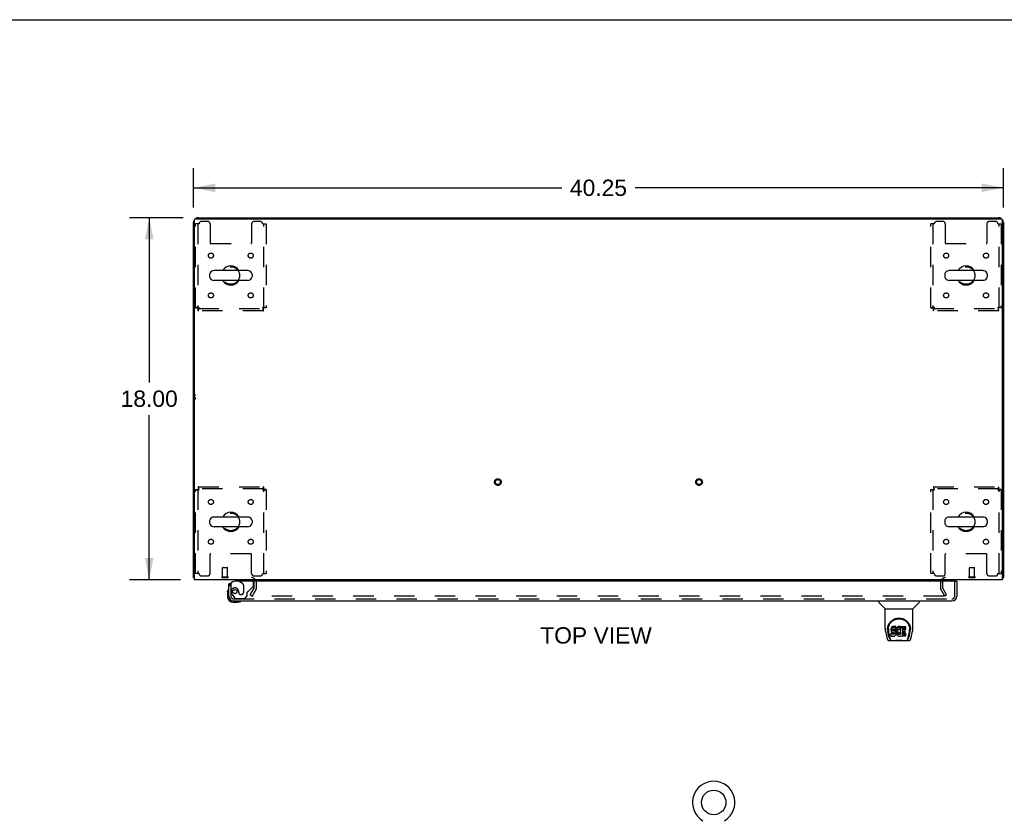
# Model space of a CAD drawing. Header units: inches. Extents: x 0 to 184, y 0 to 119.
# Tile 60 of 115: x 51 to 100, y 79 to 119. Entities that reach past the tile are written whole.
import ezdxf

# ---------------------------------------------------------------- set-up
doc = ezdxf.new("R2010")
doc.units = ezdxf.units.IN
doc.header["$LTSCALE"] = 10.121375
doc.header["$MEASUREMENT"] = 0
doc.linetypes.add('HIDDEN', pattern=[0.2, 0.1, -0.1])
doc.layers.get('0').update_dxf_attribs({"linetype": 'CONTINUOUS'})
for name, color, linetype in [('DEFAULT_2', 8, 'HIDDEN'), ('DIMENSIONS', 7, 'CONTINUOUS'), ('DOOR_ASSEMBLY', 7, 'CONTINUOUS'), ('WITNESSMARKS', 7, 'CONTINUOUS')]:
    doc.layers.add(name, color=color, linetype=linetype)
doc.styles.get("Standard").update_dxf_attribs({"font": 'arial.ttf'})
doc.dimstyles.new('DIMSTYLE_1', dxfattribs={"dimtxt": 0.811875, "dimasz": 1.0825, "dimexe": 0.09, "dimexo": 0.07, "dimgap": 0.0375, "dimtad": 0, "dimtih": 1, "dimtoh": 1, "dimzin": 4, "dimdsep": 46, "dimtxsty": 'Standard', "dimblk": '_FILLED', "dimblk1": '_FILLED', "dimblk2": '_FILLED', "dimcen": 0.09, "dimadec": 3, "dimazin": 1, "dimtfac": 1, "dimtdec": 3, "dimtofl": 0, "dimtmove": 0, "dimatfit": 3, "dimldrblk": '_FILLED', "dimfxl": 0, "dimtolj": 1, "dimtzin": 4, "dimarcsym": 0})

# ---------------------------------------------------------------- blocks, each defined once
blk = doc.blocks.new('_FILLED')
at = {"color": 0, "linetype": 'ByBlock'}
blk.add_solid([(0, 0), (-1, 0.2), (-1, -0.2)], dxfattribs=at)
blk = doc.blocks.new('*D1')
at = {"layer": 'DIMENSIONS', "color": 2, "linetype": 'Continuous'}
for p, q in [((59.293, 109.742), (59.293, 111.692)), ((99.543, 109.742), (99.543, 111.692)), ((59.293, 110.717), (77.593, 110.717)), ((99.543, 110.717), (81.242, 110.717))]:
    blk.add_line(p, q, dxfattribs=at)
at = {"layer": 'DIMENSIONS', "color": 2, "linetype": 'Continuous', "xscale": 1.0825, "yscale": 1.0825, "zscale": 1.0825, "rotation": 180}
blk.add_blockref('_FILLED', (59.293, 110.717), dxfattribs=at)
at = {"layer": 'DIMENSIONS', "color": 2, "linetype": 'Continuous', "xscale": 1.0825, "yscale": 1.0825, "zscale": 1.0825}
blk.add_blockref('_FILLED', (99.543, 110.717), dxfattribs=at)
at = {"layer": 'DIMENSIONS', "color": 2, "linetype": 'Continuous', "insert": (79.418, 111.123), "char_height": 0.8119, "width": 2.83704, "attachment_point": 2, "line_spacing_factor": 0.9}
blk.add_mtext('40.25', dxfattribs=at)
blk = doc.blocks.new('*D7')
at = {"layer": 'DIMENSIONS', "color": 2, "linetype": 'Continuous'}
for p, q in [((58.781, 109.231), (56.116, 109.231)), ((57.09, 109.231), (57.09, 101.043)), ((57.09, 91.231), (57.09, 99.419)), ((58.647, 91.231), (56.116, 91.231))]:
    blk.add_line(p, q, dxfattribs=at)
at = {"layer": 'DIMENSIONS', "color": 2, "linetype": 'Continuous', "xscale": 1.0825, "yscale": 1.0825, "zscale": 1.0825}
for p, rotation in [((57.09, 109.231), 90), ((57.09, 91.231), 270)]:
    blk.add_blockref('_FILLED', p, dxfattribs=dict(at, rotation=rotation))
at = {"layer": 'DIMENSIONS', "color": 2, "linetype": 'Continuous', "insert": (57.09, 100.637), "char_height": 0.8119, "width": 2.83704, "attachment_point": 2, "line_spacing_factor": 0.9}
blk.add_mtext('18.00', dxfattribs=at)

msp = doc.modelspace()

# ---------------------------------------------------------------- linework, layer by layer
at = {"color": 7, "linetype": 'Continuous'}
for p, q in [((0, 119.075), (184.025, 119.075)), ((66.793, 109.231), (66.793, 109.179)), ((66.793, 109.231), (92.043, 109.231)), ((92.043, 109.231), (92.043, 109.179)), ((60.093, 106.42), (60.093, 106.292)), ((61.978, 106.597), (60.315, 106.597)), ((62.201, 106.42), (62.201, 106.292)), ((96.635, 106.42), (96.635, 106.292)), ((98.52, 106.597), (96.857, 106.597)), ((98.743, 106.42), (98.743, 106.292)), ((61.978, 106.114), (60.315, 106.114)), ((98.52, 106.114), (96.857, 106.114)), ((60.093, 94.17), (60.093, 94.042)), ((61.978, 94.347), (60.315, 94.347)), ((62.201, 94.17), (62.201, 94.042)), ((96.635, 94.17), (96.635, 94.042)), ((98.52, 94.347), (96.857, 94.347)), ((98.743, 94.17), (98.743, 94.042)), ((61.978, 93.864), (60.315, 93.864)), ((98.52, 93.864), (96.857, 93.864)), ((59.345, 91.335), (59.293, 91.335)), ((99.491, 91.335), (99.543, 91.335))]:
    msp.add_line(p, q, dxfattribs=at)
at = {"color": 3, "linetype": 'Continuous'}
for p, q in [((59.405, 109.179), (99.431, 109.179)), ((59.539, 109.231), (66.793, 109.231)), ((92.043, 109.231), (99.296, 109.231)), ((59.293, 91.335), (59.293, 108.984)), ((59.345, 91.231), (59.345, 109.119)), ((99.491, 91.231), (99.491, 109.119)), ((99.543, 108.984), (99.543, 91.335)), ((99.491, 91.231), (59.345, 91.231))]:
    msp.add_line(p, q, dxfattribs=at)
for points in [[(59.32, 91.321), (59.317, 91.321), (59.313, 91.322), (59.31, 91.323), (59.308, 91.323), (59.305, 91.324), (59.303, 91.325), (59.3, 91.326), (59.299, 91.327), (59.297, 91.328), (59.296, 91.329), (59.295, 91.33), (59.294, 91.331), (59.293, 91.332), (59.293, 91.333), (59.293, 91.335)], [(59.345, 91.315), (59.342, 91.316), (59.339, 91.317), (59.335, 91.318), (59.331, 91.318), (59.327, 91.319), (59.32, 91.321)], [(99.491, 91.315), (99.493, 91.316), (99.497, 91.317), (99.5, 91.318), (99.504, 91.318), (99.508, 91.319)], [(99.508, 91.319), (99.515, 91.321), (99.519, 91.321), (99.522, 91.322), (99.525, 91.323), (99.527, 91.323), (99.53, 91.324), (99.533, 91.325), (99.535, 91.326), (99.537, 91.327), (99.538, 91.328), (99.54, 91.329), (99.541, 91.33), (99.542, 91.331), (99.542, 91.332), (99.542, 91.333), (99.543, 91.335)]]:
    msp.add_lwpolyline(points, dxfattribs=at)
at = {"color": 7, "linetype": 'Continuous'}
msp.add_circle((85.145, 80.153), 0.609, dxfattribs=at)
at = {"color": 3, "linetype": 'Continuous'}
for centre, radius, start, end in [((59.539, 108.984), 0.246, 140.5521, 180), ((59.405, 109.119), 0.06, 90, 180), ((59.539, 108.984), 0.246, 90, 129.447), ((99.296, 108.984), 0.246, 50.553, 90), ((99.431, 109.119), 0.06, 0, 90), ((99.296, 108.984), 0.246, 0, 39.4479), ((62.171, 91.088), 0.142, 26.4775, 90), ((96.664, 91.088), 0.142, 90, 153.5225)]:
    msp.add_arc(centre, radius, start, end, dxfattribs=at)
at = {"color": 7, "linetype": 'Continuous'}
for centre, radius, start, end in [((61.147, 106.356), 0.475, 30.5571, 149.4429), ((97.689, 106.356), 0.475, 30.5571, 149.4429), ((60.218, 106.42), 0.125, 146.8152, 180), ((60.218, 106.292), 0.125, 180, 213.1848), ((60.315, 106.356), 0.241, 90, 146.8152), ((60.315, 106.356), 0.241, 213.1848, 270), ((61.978, 106.356), 0.241, 33.1848, 90), ((61.978, 106.356), 0.241, 270, 326.8152), ((62.076, 106.42), 0.125, 0, 33.1848), ((62.076, 106.292), 0.125, 326.8152, 360), ((96.76, 106.42), 0.125, 146.8152, 180), ((96.76, 106.292), 0.125, 180, 213.1848), ((96.857, 106.356), 0.241, 90, 146.8152), ((96.857, 106.356), 0.241, 213.1848, 270), ((98.52, 106.356), 0.241, 33.1848, 90), ((98.52, 106.356), 0.241, 270, 326.8152), ((98.618, 106.42), 0.125, 0, 33.1848), ((98.618, 106.292), 0.125, 326.8152, 360), ((61.147, 106.356), 0.475, 210.5571, 329.4429), ((97.689, 106.356), 0.475, 210.5571, 329.4429), ((61.147, 94.106), 0.475, 30.5571, 149.4429), ((97.689, 94.106), 0.475, 30.5571, 149.4429), ((60.218, 94.17), 0.125, 146.8152, 180), ((60.218, 94.042), 0.125, 180, 213.1848), ((60.315, 94.106), 0.241, 90, 146.8152), ((60.315, 94.106), 0.241, 213.1848, 270), ((61.978, 94.106), 0.241, 33.1848, 90), ((61.978, 94.106), 0.241, 270, 326.8152), ((62.076, 94.17), 0.125, 0, 33.1848), ((62.076, 94.042), 0.125, 326.8152, 360), ((96.76, 94.17), 0.125, 146.8152, 180), ((96.76, 94.042), 0.125, 180, 213.1848), ((96.857, 94.106), 0.241, 90, 146.8152), ((96.857, 94.106), 0.241, 213.1848, 270), ((98.52, 94.106), 0.241, 33.1848, 90), ((98.52, 94.106), 0.241, 270, 326.8152), ((98.618, 94.17), 0.125, 0, 33.1848), ((98.618, 94.042), 0.125, 326.8152, 360), ((61.147, 94.106), 0.475, 210.5571, 329.4429), ((97.689, 94.106), 0.475, 210.5571, 329.4429), ((85.145, 80.153), 1.054, 300.3993, 239.6007)]:
    msp.add_arc(centre, radius, start, end, dxfattribs=at)
at = {"layer": 'DEFAULT_2', "color": 8, "linetype": 'HIDDEN'}
for p, q in [((59.397, 104.74), (59.397, 108.918)), ((59.564, 108.918), (59.397, 108.918)), ((59.501, 108.918), (59.501, 104.74)), ((59.99, 109.043), (59.689, 109.043)), ((60.115, 108.918), (60.115, 107.973)), ((62.178, 108.918), (62.178, 107.973)), ((62.605, 109.043), (62.303, 109.043)), ((62.73, 108.918), (62.897, 108.918)), ((62.793, 104.74), (62.793, 108.918)), ((62.897, 108.918), (62.897, 104.74)), ((96.106, 108.918), (95.939, 108.918)), ((95.939, 104.74), (95.939, 108.918)), ((96.043, 108.918), (96.043, 104.74)), ((96.532, 109.043), (96.231, 109.043)), ((96.657, 108.918), (96.657, 107.973)), ((98.72, 108.918), (98.72, 107.973)), ((99.147, 109.043), (98.845, 109.043)), ((99.272, 108.918), (99.439, 108.918)), ((99.335, 104.74), (99.335, 108.918)), ((99.439, 108.918), (99.439, 104.74)), ((60.145, 107.943), (62.148, 107.943)), ((96.687, 107.943), (98.69, 107.943)), ((59.397, 104.74), (59.501, 104.74)), ((62.897, 104.74), (62.793, 104.74)), ((95.939, 104.74), (96.043, 104.74)), ((99.439, 104.74), (99.335, 104.74)), ((59.531, 104.606), (59.531, 104.71)), ((59.531, 104.71), (62.763, 104.71)), ((62.763, 104.606), (59.531, 104.606)), ((62.763, 104.606), (62.763, 104.71)), ((96.073, 104.71), (99.305, 104.71)), ((96.073, 104.606), (96.073, 104.71)), ((99.305, 104.606), (96.073, 104.606)), ((99.305, 104.606), (99.305, 104.71)), ((59.397, 91.543), (59.397, 95.722)), ((59.397, 95.722), (59.501, 95.722)), ((59.501, 95.722), (59.501, 91.543)), ((59.531, 95.856), (59.531, 95.752)), ((59.531, 95.856), (62.763, 95.856)), ((62.763, 95.752), (59.531, 95.752)), ((62.763, 95.856), (62.763, 95.752)), ((62.793, 91.543), (62.793, 95.722)), ((62.897, 95.722), (62.793, 95.722)), ((62.897, 95.722), (62.897, 91.543)), ((95.939, 95.722), (96.043, 95.722)), ((95.939, 91.543), (95.939, 95.722)), ((96.043, 95.722), (96.043, 91.543)), ((96.073, 95.856), (99.305, 95.856)), ((96.073, 95.856), (96.073, 95.752)), ((99.305, 95.752), (96.073, 95.752)), ((99.305, 95.856), (99.305, 95.752)), ((99.439, 95.722), (99.335, 95.722)), ((99.335, 91.543), (99.335, 95.722)), ((99.439, 95.722), (99.439, 91.543)), ((62.148, 92.518), (60.145, 92.518)), ((98.69, 92.518), (96.687, 92.518)), ((60.115, 91.543), (60.115, 92.488)), ((62.178, 91.543), (62.178, 92.488)), ((96.657, 91.543), (96.657, 92.488)), ((98.72, 91.543), (98.72, 92.488)), ((59.564, 91.543), (59.397, 91.543)), ((60.732, 91.378), (60.732, 91.825)), ((60.742, 91.835), (60.97, 91.835)), ((60.98, 91.378), (60.98, 91.825)), ((62.73, 91.543), (62.897, 91.543)), ((96.106, 91.543), (95.939, 91.543)), ((97.856, 91.378), (97.856, 91.825)), ((97.866, 91.835), (98.094, 91.835)), ((98.104, 91.378), (98.104, 91.825)), ((99.272, 91.543), (99.439, 91.543)), ((59.689, 91.418), (59.99, 91.418)), ((60.714, 91.378), (60.998, 91.378)), ((60.714, 91.335), (60.998, 91.335)), ((62.303, 91.418), (62.605, 91.418)), ((62.314, 90.826), (62.314, 91.088)), ((62.418, 90.826), (62.418, 91.088)), ((96.231, 91.418), (96.532, 91.418)), ((96.418, 91.088), (96.418, 90.826)), ((96.522, 91.088), (96.522, 90.826)), ((97.838, 91.378), (98.122, 91.378)), ((97.838, 91.335), (98.122, 91.335)), ((98.845, 91.418), (99.147, 91.418)), ((62.113, 90.47), (62.309, 90.81)), ((62.399, 90.758), (62.203, 90.418)), ((96.632, 90.418), (96.436, 90.758)), ((96.722, 90.47), (96.526, 90.81)), ((62.113, 90.47), (62.203, 90.418)), ((96.586, 90.418), (62.249, 90.418)), ((96.722, 90.47), (96.632, 90.418))]:
    msp.add_line(p, q, dxfattribs=at)
for points in [[(59.564, 104.773), (59.545, 104.77), (59.526, 104.768), (59.508, 104.766), (59.491, 104.763), (59.475, 104.761), (59.459, 104.759), (59.446, 104.756), (59.433, 104.754), (59.422, 104.752), (59.413, 104.749), (59.406, 104.747), (59.401, 104.744), (59.398, 104.742), (59.397, 104.74)], [(59.564, 104.773), (59.557, 104.77), (59.55, 104.768), (59.543, 104.766), (59.536, 104.763), (59.53, 104.761), (59.524, 104.759), (59.519, 104.756), (59.514, 104.754), (59.51, 104.752), (59.507, 104.749), (59.504, 104.747), (59.502, 104.744), (59.501, 104.742), (59.501, 104.74)], [(59.531, 104.606), (59.533, 104.607), (59.535, 104.61), (59.538, 104.615), (59.54, 104.622), (59.542, 104.631), (59.545, 104.642), (59.547, 104.655), (59.549, 104.669), (59.552, 104.684), (59.554, 104.7), (59.557, 104.718), (59.559, 104.736), (59.561, 104.754), (59.564, 104.773)], [(59.531, 104.71), (59.533, 104.71), (59.535, 104.711), (59.538, 104.713), (59.54, 104.716), (59.542, 104.719), (59.545, 104.724), (59.547, 104.728), (59.549, 104.733), (59.552, 104.739), (59.554, 104.745), (59.557, 104.752), (59.559, 104.759), (59.561, 104.766), (59.564, 104.773)], [(62.793, 104.74), (62.792, 104.742), (62.791, 104.744), (62.789, 104.747), (62.786, 104.749), (62.783, 104.752), (62.779, 104.754), (62.774, 104.756), (62.769, 104.759), (62.763, 104.761), (62.757, 104.763), (62.75, 104.766), (62.744, 104.768), (62.737, 104.77), (62.73, 104.773)], [(62.73, 104.773), (62.732, 104.754), (62.734, 104.736), (62.737, 104.718), (62.739, 104.7), (62.741, 104.684), (62.744, 104.669), (62.746, 104.655), (62.748, 104.642), (62.751, 104.631), (62.753, 104.622), (62.756, 104.615), (62.758, 104.61), (62.76, 104.607), (62.763, 104.606)], [(62.897, 104.74), (62.896, 104.742), (62.892, 104.744), (62.887, 104.747), (62.88, 104.749), (62.871, 104.752), (62.86, 104.754), (62.848, 104.756), (62.834, 104.759), (62.818, 104.761), (62.802, 104.763), (62.785, 104.766), (62.767, 104.768), (62.748, 104.77), (62.73, 104.773)], [(62.73, 104.773), (62.732, 104.766), (62.734, 104.759), (62.737, 104.752), (62.739, 104.745), (62.741, 104.739), (62.744, 104.733), (62.746, 104.728), (62.748, 104.724), (62.751, 104.719), (62.753, 104.716), (62.756, 104.713), (62.758, 104.711), (62.76, 104.71), (62.763, 104.71)], [(96.106, 104.773), (96.087, 104.77), (96.068, 104.768), (96.05, 104.766), (96.033, 104.763), (96.017, 104.761), (96.001, 104.759), (95.988, 104.756), (95.975, 104.754), (95.964, 104.752), (95.955, 104.749), (95.948, 104.747), (95.943, 104.744), (95.94, 104.742), (95.939, 104.74)], [(96.106, 104.773), (96.099, 104.77), (96.092, 104.768), (96.085, 104.766), (96.078, 104.763), (96.072, 104.761), (96.066, 104.759), (96.061, 104.756), (96.056, 104.754), (96.052, 104.752), (96.049, 104.749), (96.046, 104.747), (96.044, 104.744), (96.043, 104.742), (96.043, 104.74)], [(96.073, 104.606), (96.075, 104.607), (96.077, 104.61), (96.08, 104.615), (96.082, 104.622), (96.084, 104.631), (96.087, 104.642), (96.089, 104.655), (96.091, 104.669), (96.094, 104.684), (96.096, 104.7), (96.099, 104.718), (96.101, 104.736), (96.103, 104.754), (96.106, 104.773)], [(96.073, 104.71), (96.075, 104.71), (96.077, 104.711), (96.08, 104.713), (96.082, 104.716), (96.084, 104.719), (96.087, 104.724), (96.089, 104.728), (96.091, 104.733), (96.094, 104.739), (96.096, 104.745), (96.099, 104.752), (96.101, 104.759), (96.103, 104.766), (96.106, 104.773)], [(99.439, 104.74), (99.438, 104.742), (99.434, 104.744), (99.429, 104.747), (99.422, 104.749), (99.413, 104.752), (99.402, 104.754), (99.39, 104.756), (99.376, 104.759), (99.36, 104.761), (99.344, 104.763), (99.327, 104.766), (99.309, 104.768), (99.29, 104.77), (99.272, 104.773)], [(99.272, 104.773), (99.274, 104.766), (99.276, 104.759), (99.279, 104.752), (99.281, 104.745), (99.283, 104.739), (99.286, 104.733), (99.288, 104.728), (99.29, 104.724), (99.293, 104.719), (99.295, 104.716), (99.298, 104.713), (99.3, 104.711), (99.302, 104.71), (99.305, 104.71)], [(99.335, 104.74), (99.334, 104.742), (99.333, 104.744), (99.331, 104.747), (99.328, 104.749), (99.325, 104.752), (99.321, 104.754), (99.316, 104.756), (99.311, 104.759), (99.305, 104.761), (99.299, 104.763), (99.292, 104.766), (99.286, 104.768), (99.279, 104.77), (99.272, 104.773)], [(99.272, 104.773), (99.274, 104.754), (99.276, 104.736), (99.279, 104.718), (99.281, 104.7), (99.283, 104.684), (99.286, 104.669), (99.288, 104.655), (99.29, 104.642), (99.293, 104.631), (99.295, 104.622), (99.298, 104.615), (99.3, 104.61), (99.302, 104.607), (99.305, 104.606)], [(59.397, 95.722), (59.398, 95.719), (59.401, 95.717), (59.406, 95.715), (59.413, 95.712), (59.422, 95.71), (59.433, 95.708), (59.446, 95.705), (59.459, 95.703), (59.475, 95.701), (59.491, 95.698), (59.508, 95.696), (59.526, 95.693), (59.545, 95.691), (59.564, 95.689)], [(59.501, 95.722), (59.501, 95.719), (59.502, 95.717), (59.504, 95.715), (59.507, 95.712), (59.51, 95.71), (59.514, 95.708), (59.519, 95.705), (59.524, 95.703), (59.53, 95.701), (59.536, 95.698), (59.543, 95.696), (59.55, 95.693), (59.557, 95.691), (59.564, 95.689)], [(59.564, 95.689), (59.561, 95.707), (59.559, 95.726), (59.557, 95.744), (59.554, 95.761), (59.552, 95.778), (59.549, 95.793), (59.547, 95.807), (59.545, 95.819), (59.542, 95.83), (59.54, 95.839), (59.538, 95.846), (59.535, 95.852), (59.533, 95.855), (59.531, 95.856)], [(59.564, 95.689), (59.561, 95.696), (59.559, 95.703), (59.557, 95.71), (59.554, 95.716), (59.552, 95.722), (59.549, 95.728), (59.547, 95.733), (59.545, 95.738), (59.542, 95.742), (59.54, 95.746), (59.538, 95.748), (59.535, 95.75), (59.533, 95.751), (59.531, 95.752)], [(62.763, 95.856), (62.76, 95.855), (62.758, 95.852), (62.756, 95.846), (62.753, 95.839), (62.751, 95.83), (62.748, 95.819), (62.746, 95.807), (62.744, 95.793), (62.741, 95.778), (62.739, 95.761), (62.737, 95.744), (62.734, 95.726), (62.732, 95.707), (62.73, 95.689)], [(62.763, 95.752), (62.76, 95.751), (62.758, 95.75), (62.756, 95.748), (62.753, 95.746), (62.751, 95.742), (62.748, 95.738), (62.746, 95.733), (62.744, 95.728), (62.741, 95.722), (62.739, 95.716), (62.737, 95.71), (62.734, 95.703), (62.732, 95.696), (62.73, 95.689)], [(62.73, 95.689), (62.737, 95.691), (62.744, 95.693), (62.75, 95.696), (62.757, 95.698), (62.763, 95.701), (62.769, 95.703), (62.774, 95.705), (62.779, 95.708), (62.783, 95.71), (62.786, 95.712), (62.789, 95.715), (62.791, 95.717), (62.792, 95.719), (62.793, 95.722)], [(62.73, 95.689), (62.748, 95.691), (62.767, 95.693), (62.785, 95.696), (62.802, 95.698), (62.818, 95.701), (62.834, 95.703), (62.848, 95.705), (62.86, 95.708), (62.871, 95.71), (62.88, 95.712), (62.887, 95.715), (62.892, 95.717), (62.896, 95.719), (62.897, 95.722)], [(95.939, 95.722), (95.94, 95.719), (95.943, 95.717), (95.948, 95.715), (95.955, 95.712), (95.964, 95.71), (95.975, 95.708), (95.988, 95.705), (96.001, 95.703), (96.017, 95.701), (96.033, 95.698), (96.05, 95.696), (96.068, 95.693), (96.087, 95.691), (96.106, 95.689)], [(96.043, 95.722), (96.043, 95.719), (96.044, 95.717), (96.046, 95.715), (96.049, 95.712), (96.052, 95.71), (96.056, 95.708), (96.061, 95.705), (96.066, 95.703), (96.072, 95.701), (96.078, 95.698), (96.085, 95.696), (96.092, 95.693), (96.099, 95.691), (96.106, 95.689)], [(96.106, 95.689), (96.103, 95.707), (96.101, 95.726), (96.099, 95.744), (96.096, 95.761), (96.094, 95.778), (96.091, 95.793), (96.089, 95.807), (96.087, 95.819), (96.084, 95.83), (96.082, 95.839), (96.08, 95.846), (96.077, 95.852), (96.075, 95.855), (96.073, 95.856)], [(96.106, 95.689), (96.103, 95.696), (96.101, 95.703), (96.099, 95.71), (96.096, 95.716), (96.094, 95.722), (96.091, 95.728), (96.089, 95.733), (96.087, 95.738), (96.084, 95.742), (96.082, 95.746), (96.08, 95.748), (96.077, 95.75), (96.075, 95.751), (96.073, 95.752)], [(99.305, 95.856), (99.302, 95.855), (99.3, 95.852), (99.298, 95.846), (99.295, 95.839), (99.293, 95.83), (99.29, 95.819), (99.288, 95.807), (99.286, 95.793), (99.283, 95.778), (99.281, 95.761), (99.279, 95.744), (99.276, 95.726), (99.274, 95.707), (99.272, 95.689)], [(99.305, 95.752), (99.302, 95.751), (99.3, 95.75), (99.298, 95.748), (99.295, 95.746), (99.293, 95.742), (99.29, 95.738), (99.288, 95.733), (99.286, 95.728), (99.283, 95.722), (99.281, 95.716), (99.279, 95.71), (99.276, 95.703), (99.274, 95.696), (99.272, 95.689)], [(99.272, 95.689), (99.29, 95.691), (99.309, 95.693), (99.327, 95.696), (99.344, 95.698), (99.36, 95.701), (99.376, 95.703), (99.39, 95.705), (99.402, 95.708), (99.413, 95.71), (99.422, 95.712), (99.429, 95.715), (99.434, 95.717), (99.438, 95.719), (99.439, 95.722)], [(99.272, 95.689), (99.279, 95.691), (99.286, 95.693), (99.292, 95.696), (99.299, 95.698), (99.305, 95.701), (99.311, 95.703), (99.316, 95.705), (99.321, 95.708), (99.325, 95.71), (99.328, 95.712), (99.331, 95.715), (99.333, 95.717), (99.334, 95.719), (99.335, 95.722)], [(62.231, 90.443), (62.23, 90.442), (62.23, 90.44), (62.229, 90.438), (62.229, 90.437), (62.229, 90.436)], [(62.229, 90.436), (62.229, 90.435), (62.229, 90.433), (62.23, 90.431), (62.23, 90.43), (62.231, 90.428), (62.232, 90.426), (62.233, 90.425), (62.235, 90.424), (62.236, 90.422), (62.238, 90.421)], [(62.249, 90.418), (62.247, 90.418), (62.245, 90.419), (62.243, 90.419), (62.241, 90.42), (62.239, 90.42), (62.238, 90.421)], [(96.606, 90.436), (96.606, 90.435), (96.606, 90.433), (96.605, 90.431), (96.605, 90.43), (96.604, 90.428), (96.603, 90.426), (96.602, 90.425), (96.601, 90.424), (96.599, 90.422), (96.598, 90.421), (96.596, 90.42), (96.594, 90.42), (96.592, 90.419), (96.59, 90.419), (96.588, 90.418), (96.586, 90.418)], [(96.604, 90.443), (96.605, 90.442), (96.605, 90.44), (96.606, 90.438), (96.606, 90.437), (96.606, 90.436)]]:
    msp.add_lwpolyline(points, dxfattribs=at)
for centre, radius in [((60.157, 107.345), 0.125), ((62.136, 107.345), 0.125), ((96.699, 107.345), 0.125), ((98.678, 107.345), 0.125), ((61.147, 106.356), 0.438), ((97.689, 106.356), 0.438), ((60.157, 105.366), 0.125), ((62.136, 105.366), 0.125), ((96.699, 105.366), 0.125), ((98.678, 105.366), 0.125), ((74.418, 96.085), 0.164), ((74.418, 96.085), 0.124), ((84.418, 96.085), 0.164), ((84.418, 96.085), 0.124), ((60.157, 95.095), 0.125), ((62.136, 95.095), 0.125), ((96.699, 95.095), 0.125), ((98.678, 95.095), 0.125), ((61.147, 94.106), 0.438), ((97.689, 94.106), 0.438), ((60.157, 93.116), 0.125), ((62.136, 93.116), 0.125), ((96.699, 93.116), 0.125), ((98.678, 93.116), 0.125)]:
    msp.add_circle(centre, radius, dxfattribs=at)
for centre, radius, start, end in [((59.689, 108.918), 0.125, 90, 180), ((59.99, 108.918), 0.125, 0, 90), ((62.303, 108.918), 0.125, 90, 180), ((62.605, 108.918), 0.125, 0, 90), ((96.231, 108.918), 0.125, 90, 180), ((96.532, 108.918), 0.125, 0, 90), ((98.845, 108.918), 0.125, 90, 180), ((99.147, 108.918), 0.125, 0, 90), ((60.145, 107.973), 0.03, 180, 270), ((62.148, 107.973), 0.03, 270, 360), ((96.687, 107.973), 0.03, 180, 270), ((98.69, 107.973), 0.03, 270, 360), ((60.145, 92.488), 0.03, 90, 180), ((62.148, 92.488), 0.03, 0, 90), ((96.687, 92.488), 0.03, 90, 180), ((98.69, 92.488), 0.03, 0, 90), ((59.689, 91.543), 0.125, 180, 270), ((59.99, 91.543), 0.125, 270, 360), ((60.742, 91.825), 0.01, 90, 180), ((60.97, 91.825), 0.01, 0, 90), ((62.303, 91.543), 0.125, 180, 270), ((62.605, 91.543), 0.125, 270, 360), ((96.231, 91.543), 0.125, 180, 270), ((96.532, 91.543), 0.125, 270, 360), ((97.866, 91.825), 0.01, 90, 180), ((98.094, 91.825), 0.01, 0, 90), ((98.845, 91.543), 0.125, 180, 270), ((99.147, 91.543), 0.125, 270, 360), ((60.714, 91.356), 0.0215, 90, 270), ((60.998, 91.356), 0.0215, 270, 90), ((62.171, 91.088), 0.246, 0, 90), ((62.171, 91.088), 0.142, 0, 26.4775), ((96.664, 91.088), 0.246, 90, 180), ((96.664, 91.088), 0.142, 153.5225, 180), ((97.838, 91.356), 0.0215, 90, 270), ((98.122, 91.356), 0.0215, 270, 90), ((62.281, 90.826), 0.033, 330, 360), ((62.281, 90.826), 0.137, 330, 360), ((96.555, 90.826), 0.137, 180, 210), ((96.555, 90.826), 0.033, 180, 210)]:
    msp.add_arc(centre, radius, start, end, dxfattribs=at)
at = {"layer": 'DOOR_ASSEMBLY', "color": 3, "linetype": 'Continuous'}
for p, q in [((61.043, 90.419), (61.043, 91.027)), ((97.168, 91.152), (61.335, 91.152)), ((97.23, 91.152), (97.23, 90.419)), ((61.289, 90.173), (96.984, 90.173))]:
    msp.add_line(p, q, dxfattribs=at)
at = {"layer": 'DOOR_ASSEMBLY', "color": 7, "linetype": 'Continuous'}
for p, q in [((61.118, 91.027), (61.043, 91.027)), ((61.485, 91.231), (61.485, 91.192)), ((61.485, 91.192), (61.554, 91.152)), ((97.168, 91.152), (97.23, 91.152)), ((60.983, 90.632), (60.985, 90.67)), ((60.983, 90.632), (60.983, 90.376)), ((61.043, 90.419), (61.043, 90.376)), ((61.246, 90.173), (61.289, 90.173)), ((61.246, 90.113), (61.502, 90.113)), ((61.54, 90.116), (61.502, 90.113)), ((93.351, 90.173), (93.351, 90.11)), ((93.66, 89.785), (93.363, 90.082)), ((95.05, 89.785), (95.348, 90.082)), ((95.359, 90.173), (95.359, 90.11)), ((93.666, 89.779), (95.044, 89.779)), ((93.666, 88.807), (93.666, 89.779)), ((95.044, 88.808), (95.044, 89.779)), ((93.681, 88.664), (93.746, 88.359)), ((93.784, 88.753), (93.784, 88.752)), ((93.791, 88.839), (93.79, 88.775)), ((93.853, 88.387), (93.801, 88.657)), ((93.828, 88.765), (93.828, 88.742)), ((93.837, 88.644), (93.895, 88.351)), ((93.971, 88.811), (93.969, 88.787)), ((93.969, 88.72), (93.969, 88.787)), ((93.971, 88.744), (93.969, 88.72)), ((93.969, 88.72), (93.97, 88.696)), ((93.97, 88.696), (93.974, 88.673)), ((93.976, 88.834), (93.971, 88.811)), ((93.971, 88.744), (93.971, 88.811)), ((93.976, 88.767), (93.971, 88.744)), ((93.972, 88.434), (93.972, 88.576)), ((93.974, 88.673), (93.982, 88.651)), ((93.985, 88.857), (93.976, 88.834)), ((93.976, 88.767), (93.976, 88.834)), ((93.985, 88.79), (93.976, 88.767)), ((94.035, 88.581), (93.976, 88.581)), ((93.976, 88.514), (93.976, 88.581)), ((93.982, 88.651), (93.995, 88.63)), ((93.999, 88.876), (93.985, 88.857)), ((93.985, 88.79), (93.985, 88.857)), ((93.999, 88.809), (93.985, 88.79)), ((93.995, 88.63), (94.011, 88.613)), ((94.007, 88.884), (93.999, 88.876)), ((93.999, 88.809), (93.999, 88.876)), ((94.007, 88.817), (93.999, 88.809)), ((94.017, 88.891), (94.007, 88.884)), ((94.007, 88.817), (94.007, 88.884)), ((94.017, 88.824), (94.007, 88.817)), ((94.011, 88.613), (94.031, 88.6)), ((94.039, 88.9), (94.017, 88.891)), ((94.017, 88.824), (94.017, 88.891)), ((94.039, 88.834), (94.017, 88.824)), ((94.031, 88.6), (94.042, 88.596)), ((94.096, 88.581), (94.035, 88.581)), ((94.035, 88.514), (94.035, 88.581)), ((94.062, 88.908), (94.039, 88.9)), ((94.039, 88.834), (94.039, 88.9)), ((94.062, 88.841), (94.039, 88.834)), ((94.04, 88.708), (94.041, 88.724)), ((94.041, 88.701), (94.04, 88.708)), ((94.041, 88.724), (94.043, 88.739)), ((94.041, 88.701), (94.041, 88.724)), ((94.043, 88.694), (94.041, 88.701)), ((94.042, 88.596), (94.054, 88.594)), ((94.043, 88.739), (94.046, 88.745)), ((94.043, 88.694), (94.043, 88.739)), ((94.048, 88.688), (94.043, 88.694)), ((94.046, 88.745), (94.052, 88.75)), ((94.048, 88.688), (94.048, 88.747)), ((94.054, 88.683), (94.048, 88.688)), ((94.052, 88.75), (94.066, 88.755)), ((94.054, 88.75), (94.053, 88.751)), ((94.068, 88.746), (94.054, 88.75)), ((94.054, 88.683), (94.054, 88.75)), ((94.068, 88.679), (94.054, 88.683)), ((94.054, 88.594), (94.101, 88.593)), ((94.202, 88.908), (94.062, 88.908)), ((94.062, 88.841), (94.062, 88.908)), ((94.202, 88.841), (94.062, 88.841)), ((94.066, 88.755), (94.081, 88.756)), ((94.092, 88.747), (94.068, 88.746)), ((94.068, 88.679), (94.068, 88.746)), ((94.092, 88.68), (94.068, 88.679)), ((94.081, 88.756), (94.194, 88.756)), ((94.116, 88.746), (94.092, 88.747)), ((94.092, 88.68), (94.092, 88.747)), ((94.116, 88.679), (94.092, 88.68)), ((94.111, 88.583), (94.096, 88.581)), ((94.096, 88.515), (94.096, 88.581)), ((94.101, 88.593), (94.109, 88.593)), ((94.109, 88.593), (94.116, 88.59)), ((94.118, 88.586), (94.111, 88.583)), ((94.111, 88.516), (94.111, 88.583)), ((94.14, 88.741), (94.116, 88.746)), ((94.116, 88.679), (94.116, 88.746)), ((94.14, 88.674), (94.116, 88.679)), ((94.116, 88.59), (94.122, 88.586)), ((94.119, 88.588), (94.118, 88.586)), ((94.118, 88.519), (94.118, 88.586)), ((94.122, 88.586), (94.127, 88.58)), ((94.123, 88.524), (94.123, 88.584)), ((94.127, 88.58), (94.133, 88.566)), ((94.151, 88.736), (94.14, 88.741)), ((94.14, 88.674), (94.14, 88.741)), ((94.151, 88.669), (94.14, 88.674)), ((94.16, 88.729), (94.151, 88.736)), ((94.151, 88.669), (94.151, 88.736)), ((94.16, 88.662), (94.151, 88.669)), ((94.178, 88.712), (94.16, 88.729)), ((94.16, 88.662), (94.16, 88.729)), ((94.178, 88.645), (94.16, 88.662)), ((94.191, 88.692), (94.178, 88.712)), ((94.178, 88.645), (94.178, 88.712)), ((94.191, 88.625), (94.178, 88.645)), ((94.2, 88.67), (94.191, 88.692)), ((94.191, 88.625), (94.191, 88.692)), ((94.2, 88.603), (94.191, 88.625)), ((94.194, 88.756), (94.199, 88.756)), ((94.199, 88.756), (94.201, 88.762)), ((94.201, 88.666), (94.2, 88.67)), ((94.2, 88.603), (94.2, 88.67)), ((94.206, 88.58), (94.2, 88.603)), ((94.201, 88.762), (94.202, 88.774)), ((94.206, 88.744), (94.201, 88.699)), ((94.201, 88.633), (94.201, 88.699)), ((94.206, 88.677), (94.201, 88.633)), ((94.201, 88.633), (94.202, 88.61)), ((94.203, 88.865), (94.202, 88.908)), ((94.202, 88.841), (94.202, 88.908)), ((94.203, 88.798), (94.202, 88.841)), ((94.202, 88.774), (94.203, 88.798)), ((94.202, 88.61), (94.205, 88.588)), ((94.203, 88.798), (94.203, 88.865)), ((94.205, 88.588), (94.21, 88.566)), ((94.21, 88.766), (94.206, 88.744)), ((94.206, 88.677), (94.206, 88.744)), ((94.21, 88.699), (94.206, 88.677)), ((94.209, 88.556), (94.206, 88.58)), ((94.216, 88.787), (94.21, 88.766)), ((94.21, 88.699), (94.21, 88.766)), ((94.216, 88.72), (94.21, 88.699)), ((94.224, 88.808), (94.216, 88.787)), ((94.216, 88.72), (94.216, 88.787)), ((94.224, 88.741), (94.216, 88.72)), ((94.235, 88.827), (94.224, 88.808)), ((94.224, 88.741), (94.224, 88.808)), ((94.235, 88.76), (94.224, 88.741)), ((94.248, 88.845), (94.235, 88.827)), ((94.235, 88.76), (94.235, 88.827)), ((94.248, 88.779), (94.235, 88.76)), ((94.263, 88.862), (94.248, 88.845)), ((94.248, 88.779), (94.248, 88.845)), ((94.263, 88.795), (94.248, 88.779)), ((94.279, 88.877), (94.263, 88.862)), ((94.263, 88.795), (94.263, 88.862)), ((94.279, 88.811), (94.263, 88.795)), ((94.275, 88.675), (94.271, 88.648)), ((94.271, 88.648), (94.271, 88.621)), ((94.271, 88.621), (94.272, 88.608)), ((94.272, 88.608), (94.272, 88.648)), ((94.272, 88.608), (94.275, 88.595)), ((94.274, 88.668), (94.275, 88.662)), ((94.278, 88.688), (94.275, 88.675)), ((94.275, 88.662), (94.285, 88.637)), ((94.275, 88.595), (94.275, 88.662)), ((94.275, 88.595), (94.285, 88.57)), ((94.284, 88.7), (94.278, 88.688)), ((94.297, 88.89), (94.279, 88.877)), ((94.279, 88.811), (94.279, 88.877)), ((94.297, 88.824), (94.279, 88.811)), ((94.298, 88.723), (94.284, 88.7)), ((94.285, 88.637), (94.298, 88.614)), ((94.285, 88.57), (94.285, 88.637)), ((94.318, 88.899), (94.297, 88.89)), ((94.297, 88.824), (94.297, 88.89)), ((94.318, 88.832), (94.297, 88.824)), ((94.307, 88.733), (94.298, 88.723)), ((94.298, 88.614), (94.307, 88.604)), ((94.298, 88.547), (94.298, 88.614)), ((94.317, 88.741), (94.307, 88.733)), ((94.307, 88.604), (94.317, 88.595)), ((94.307, 88.537), (94.307, 88.604)), ((94.342, 88.751), (94.317, 88.741)), ((94.317, 88.595), (94.328, 88.588)), ((94.317, 88.528), (94.317, 88.595)), ((94.34, 88.904), (94.318, 88.899)), ((94.318, 88.832), (94.318, 88.899)), ((94.34, 88.837), (94.318, 88.832)), ((94.328, 88.588), (94.341, 88.583)), ((94.328, 88.521), (94.328, 88.588)), ((94.362, 88.906), (94.34, 88.904)), ((94.34, 88.837), (94.34, 88.904)), ((94.362, 88.84), (94.34, 88.837)), ((94.341, 88.583), (94.354, 88.581)), ((94.341, 88.516), (94.341, 88.583)), ((94.355, 88.754), (94.342, 88.751)), ((94.354, 88.581), (94.367, 88.58)), ((94.354, 88.514), (94.354, 88.581)), ((94.368, 88.754), (94.355, 88.754)), ((94.362, 88.906), (94.384, 88.906)), ((94.362, 88.84), (94.362, 88.906)), ((94.384, 88.839), (94.362, 88.84)), ((94.367, 88.58), (94.381, 88.582)), ((94.367, 88.513), (94.367, 88.58)), ((94.381, 88.751), (94.368, 88.754)), ((94.394, 88.746), (94.381, 88.751)), ((94.381, 88.582), (94.393, 88.586)), ((94.381, 88.515), (94.381, 88.582)), ((94.395, 88.904), (94.384, 88.906)), ((94.384, 88.839), (94.384, 88.906)), ((94.395, 88.837), (94.384, 88.839)), ((94.393, 88.586), (94.406, 88.592)), ((94.393, 88.519), (94.393, 88.586)), ((94.406, 88.901), (94.395, 88.904)), ((94.395, 88.837), (94.395, 88.904)), ((94.406, 88.834), (94.395, 88.837)), ((94.426, 88.817), (94.4, 88.749)), ((94.425, 88.889), (94.406, 88.901)), ((94.406, 88.834), (94.406, 88.901)), ((94.425, 88.822), (94.406, 88.834)), ((94.406, 88.592), (94.417, 88.599)), ((94.406, 88.525), (94.406, 88.592)), ((94.417, 88.599), (94.417, 88.532)), ((94.423, 88.598), (94.435, 88.581)), ((94.425, 88.889), (94.425, 88.822)), ((94.426, 88.885), (94.426, 88.822)), ((94.435, 88.906), (94.672, 88.906)), ((94.435, 88.514), (94.435, 88.906)), ((94.435, 88.839), (94.672, 88.839)), ((94.505, 88.751), (94.505, 88.684)), ((94.506, 88.593), (94.506, 88.515)), ((94.672, 88.756), (94.509, 88.756)), ((94.509, 88.746), (94.641, 88.746)), ((94.509, 88.679), (94.641, 88.679)), ((94.641, 88.597), (94.511, 88.597)), ((94.511, 88.577), (94.672, 88.577)), ((94.645, 88.742), (94.645, 88.602)), ((94.676, 88.901), (94.676, 88.76)), ((94.816, 88.351), (94.872, 88.641)), ((94.857, 88.387), (94.91, 88.657)), ((94.872, 88.641), (94.873, 88.645)), ((94.919, 88.839), (94.92, 88.775)), ((94.926, 88.752), (94.926, 88.753)), ((94.964, 88.359), (95.029, 88.664)), ((93.87, 88.204), (94.097, 88.204)), ((93.912, 88.283), (93.905, 88.283)), ((93.911, 88.287), (93.914, 88.277)), ((93.914, 88.277), (93.914, 88.277)), ((93.957, 88.204), (93.951, 88.204)), ((93.957, 88.204), (93.956, 88.204)), ((94.035, 88.514), (93.976, 88.514)), ((93.976, 88.43), (94.12, 88.43)), ((94.096, 88.515), (94.035, 88.514)), ((94.111, 88.516), (94.096, 88.515)), ((94.117, 88.185), (94.096, 88.205)), ((94.118, 88.519), (94.111, 88.516)), ((94.593, 88.185), (94.117, 88.185)), ((94.123, 88.524), (94.118, 88.519)), ((94.12, 88.43), (94.132, 88.431)), ((94.133, 88.536), (94.123, 88.524)), ((94.132, 88.431), (94.143, 88.435)), ((94.133, 88.536), (94.133, 88.568)), ((94.133, 88.566), (94.136, 88.551)), ((94.135, 88.543), (94.133, 88.536)), ((94.135, 88.543), (94.135, 88.556)), ((94.136, 88.551), (94.135, 88.543)), ((94.143, 88.435), (94.163, 88.449)), ((94.163, 88.449), (94.18, 88.466)), ((94.18, 88.466), (94.187, 88.476)), ((94.187, 88.476), (94.192, 88.487)), ((94.192, 88.487), (94.201, 88.509)), ((94.201, 88.509), (94.207, 88.532)), ((94.207, 88.532), (94.209, 88.556)), ((94.209, 88.556), (94.209, 88.571)), ((94.21, 88.566), (94.217, 88.545)), ((94.217, 88.545), (94.238, 88.506)), ((94.238, 88.506), (94.251, 88.488)), ((94.251, 88.488), (94.265, 88.471)), ((94.265, 88.471), (94.282, 88.456)), ((94.282, 88.456), (94.3, 88.442)), ((94.285, 88.57), (94.298, 88.547)), ((94.298, 88.547), (94.307, 88.537)), ((94.3, 88.442), (94.309, 88.437)), ((94.307, 88.537), (94.317, 88.528)), ((94.309, 88.437), (94.32, 88.433)), ((94.317, 88.528), (94.328, 88.521)), ((94.32, 88.433), (94.342, 88.428)), ((94.328, 88.521), (94.341, 88.516)), ((94.341, 88.516), (94.354, 88.514)), ((94.342, 88.428), (94.364, 88.425)), ((94.354, 88.514), (94.367, 88.513)), ((94.364, 88.425), (94.386, 88.428)), ((94.367, 88.513), (94.381, 88.515)), ((94.381, 88.515), (94.393, 88.519)), ((94.386, 88.428), (94.407, 88.435)), ((94.393, 88.519), (94.406, 88.525)), ((94.406, 88.525), (94.417, 88.532)), ((94.407, 88.435), (94.426, 88.447)), ((94.423, 88.531), (94.435, 88.514)), ((94.437, 88.447), (94.426, 88.447)), ((94.426, 88.447), (94.426, 88.447)), ((94.437, 88.434), (94.437, 88.447)), ((94.672, 88.43), (94.441, 88.43)), ((94.511, 88.511), (94.672, 88.511)), ((94.593, 88.185), (94.614, 88.205)), ((94.613, 88.204), (94.84, 88.204)), ((94.677, 88.573), (94.677, 88.434)), ((94.755, 88.204), (94.753, 88.204)), ((94.796, 88.277), (94.799, 88.287)), ((94.796, 88.277), (94.796, 88.277)), ((94.805, 88.283), (94.798, 88.283))]:
    msp.add_line(p, q, dxfattribs=at)
at = {"layer": 'DOOR_ASSEMBLY', "color": 8, "linetype": 'HIDDEN'}
for p, q in [((61.147, 91.027), (61.147, 90.419)), ((62.115, 91.231), (61.485, 91.231)), ((61.554, 91.152), (61.723, 91.054)), ((62.272, 90.951), (62.272, 91.074)), ((97.126, 90.419), (97.126, 91.152)), ((61.544, 90.588), (61.544, 90.576)), ((61.773, 90.967), (61.773, 90.588)), ((61.965, 90.424), (61.965, 90.603)), ((62.023, 90.661), (62.242, 90.88)), ((61.221, 90.476), (61.323, 90.331)), ((61.289, 90.277), (96.984, 90.277)), ((61.387, 90.298), (61.839, 90.298)), ((61.675, 90.49), (61.642, 90.49)), ((61.839, 90.298), (61.965, 90.424))]:
    msp.add_line(p, q, dxfattribs=at)
at = {"layer": 'DOOR_ASSEMBLY', "color": 7, "linetype": 'Continuous'}
for points in [[(93.784, 88.765), (93.787, 88.807), (93.794, 88.856), (93.805, 88.903), (93.819, 88.947), (93.836, 88.989), (93.856, 89.028), (93.878, 89.066), (93.903, 89.101), (93.93, 89.133), (93.96, 89.164), (93.991, 89.192), (94.025, 89.218), (94.061, 89.241), (94.098, 89.262), (94.138, 89.28), (94.179, 89.295), (94.222, 89.307), (94.266, 89.316), (94.31, 89.321), (94.355, 89.323), (94.401, 89.321), (94.445, 89.316), (94.489, 89.307), (94.532, 89.295), (94.573, 89.28), (94.613, 89.262), (94.65, 89.241), (94.686, 89.217), (94.72, 89.191), (94.751, 89.163), (94.781, 89.133), (94.808, 89.1), (94.833, 89.065), (94.855, 89.028), (94.875, 88.988), (94.892, 88.947), (94.906, 88.902), (94.917, 88.855), (94.923, 88.806), (94.926, 88.765)], [(93.828, 88.765), (93.829, 88.785), (93.83, 88.81), (93.833, 88.834), (93.836, 88.858), (93.841, 88.881), (93.847, 88.904), (93.854, 88.927), (93.861, 88.949), (93.87, 88.971), (93.879, 88.992), (93.889, 89.012), (93.9, 89.032), (93.912, 89.05), (93.924, 89.068), (93.937, 89.086), (93.95, 89.102), (93.964, 89.118), (93.978, 89.133), (93.992, 89.147), (94.007, 89.161), (94.022, 89.173), (94.037, 89.185), (94.052, 89.197), (94.068, 89.207), (94.084, 89.217), (94.1, 89.226), (94.115, 89.235), (94.131, 89.242), (94.147, 89.25), (94.163, 89.256), (94.179, 89.262), (94.195, 89.267), (94.211, 89.272), (94.227, 89.276), (94.243, 89.28), (94.259, 89.283), (94.275, 89.286), (94.291, 89.288), (94.307, 89.29), (94.323, 89.291), (94.338, 89.292), (94.354, 89.292), (94.37, 89.292), (94.386, 89.291), (94.402, 89.29), (94.418, 89.288), (94.434, 89.286), (94.45, 89.284), (94.466, 89.28), (94.482, 89.277), (94.498, 89.273), (94.514, 89.268), (94.53, 89.262), (94.546, 89.256), (94.562, 89.25), (94.578, 89.243), (94.594, 89.235), (94.61, 89.227), (94.626, 89.217), (94.641, 89.208), (94.657, 89.197), (94.672, 89.186), (94.688, 89.174), (94.703, 89.161), (94.717, 89.148), (94.732, 89.134), (94.746, 89.119), (94.76, 89.103), (94.773, 89.086), (94.786, 89.069), (94.798, 89.051), (94.81, 89.032), (94.821, 89.012), (94.831, 88.992), (94.84, 88.971), (94.849, 88.949), (94.857, 88.927), (94.863, 88.905), (94.869, 88.881), (94.874, 88.858), (94.878, 88.834), (94.88, 88.81), (94.882, 88.786), (94.882, 88.765)], [(93.666, 88.807), (93.667, 88.774), (93.67, 88.735), (93.675, 88.695), (93.681, 88.664)], [(93.784, 88.753), (93.784, 88.757), (93.784, 88.765)], [(93.828, 88.742), (93.828, 88.726), (93.83, 88.698), (93.833, 88.669), (93.837, 88.644)], [(93.976, 88.581), (93.976, 88.581), (93.975, 88.58), (93.975, 88.58), (93.974, 88.58), (93.974, 88.58), (93.973, 88.58), (93.973, 88.579), (93.973, 88.579), (93.972, 88.579), (93.972, 88.578), (93.972, 88.578), (93.972, 88.577), (93.972, 88.577), (93.972, 88.576)], [(94.873, 88.645), (94.874, 88.648), (94.874, 88.651), (94.875, 88.654), (94.875, 88.657), (94.876, 88.66), (94.876, 88.664), (94.877, 88.667), (94.877, 88.671), (94.878, 88.674), (94.878, 88.678), (94.879, 88.682), (94.879, 88.685), (94.879, 88.689), (94.88, 88.693), (94.88, 88.698), (94.881, 88.702), (94.881, 88.706), (94.881, 88.711), (94.881, 88.715), (94.882, 88.72), (94.882, 88.725), (94.882, 88.73), (94.882, 88.735), (94.882, 88.74), (94.882, 88.765)], [(94.926, 88.765), (94.926, 88.758), (94.926, 88.753)], [(95.029, 88.664), (95.035, 88.694), (95.04, 88.734), (95.043, 88.774), (95.044, 88.808)], [(93.746, 88.359), (93.749, 88.346), (93.754, 88.327), (93.759, 88.311), (93.764, 88.296), (93.77, 88.282), (93.776, 88.27), (93.782, 88.258), (93.79, 88.248), (93.798, 88.238), (93.807, 88.229), (93.817, 88.221), (93.828, 88.214), (93.841, 88.209), (93.854, 88.206), (93.867, 88.204), (93.87, 88.204)], [(93.895, 88.351), (93.897, 88.34), (93.9, 88.326), (93.903, 88.313), (93.907, 88.3), (93.911, 88.287)], [(93.914, 88.277), (93.92, 88.264), (93.926, 88.252), (93.932, 88.241), (93.939, 88.232), (93.946, 88.224), (93.954, 88.217), (93.963, 88.211), (93.973, 88.207), (93.983, 88.205), (93.991, 88.204)], [(93.976, 88.514), (93.976, 88.514), (93.975, 88.514), (93.975, 88.514), (93.974, 88.513), (93.974, 88.513), (93.973, 88.513), (93.973, 88.513), (93.973, 88.512), (93.972, 88.512), (93.972, 88.511), (93.972, 88.511), (93.972, 88.51), (93.972, 88.51), (93.972, 88.509)], [(94.072, 88.204), (94.092, 88.205), (94.114, 88.206), (94.138, 88.209), (94.162, 88.211), (94.188, 88.214), (94.215, 88.217), (94.242, 88.22), (94.27, 88.222), (94.299, 88.224), (94.329, 88.225), (94.358, 88.225), (94.387, 88.225), (94.416, 88.223), (94.445, 88.222), (94.472, 88.219), (94.499, 88.217), (94.525, 88.214), (94.551, 88.211), (94.575, 88.208), (94.597, 88.206), (94.619, 88.205), (94.639, 88.204)], [(94.072, 88.204), (94.094, 88.205), (94.12, 88.206), (94.148, 88.209), (94.176, 88.212), (94.205, 88.215), (94.234, 88.217), (94.264, 88.22), (94.294, 88.222), (94.324, 88.223), (94.355, 88.223), (94.385, 88.223), (94.415, 88.222), (94.446, 88.22), (94.476, 88.218), (94.505, 88.215), (94.534, 88.212), (94.562, 88.209), (94.59, 88.207), (94.616, 88.205), (94.639, 88.204)], [(94.719, 88.204), (94.727, 88.205), (94.737, 88.207), (94.747, 88.211), (94.756, 88.217), (94.764, 88.224), (94.771, 88.232), (94.778, 88.241), (94.784, 88.252), (94.791, 88.264), (94.796, 88.277)], [(94.799, 88.287), (94.803, 88.3), (94.807, 88.313), (94.81, 88.326), (94.813, 88.34), (94.816, 88.351)], [(94.84, 88.204), (94.842, 88.204), (94.856, 88.206), (94.869, 88.209), (94.881, 88.214), (94.893, 88.221), (94.903, 88.229), (94.912, 88.237), (94.92, 88.247), (94.928, 88.258), (94.934, 88.269), (94.94, 88.282), (94.946, 88.295), (94.951, 88.31), (94.956, 88.327), (94.961, 88.346), (94.964, 88.359)]]:
    msp.add_lwpolyline(points, dxfattribs=at)
at = {"layer": 'DOOR_ASSEMBLY', "color": 8, "linetype": 'HIDDEN'}
msp.add_circle((61.347, 90.64), 0.101, dxfattribs=at)
at = {"layer": 'DOOR_ASSEMBLY', "color": 3, "linetype": 'Continuous'}
for centre, radius, start, end in [((61.335, 90.902), 0.25, 90, 180), ((97.168, 91.132), 0.02, 0, 90), ((61.289, 90.419), 0.246, 180, 270), ((96.984, 90.419), 0.246, 270, 360)]:
    msp.add_arc(centre, radius, start, end, dxfattribs=at)
at = {"layer": 'DOOR_ASSEMBLY', "color": 8, "linetype": 'HIDDEN'}
for centre, radius, start, end in [((61.673, 90.967), 0.1, 0, 59.908), ((62.115, 91.074), 0.157, 0, 29.8303), ((61.347, 90.64), 0.187, 17.8482, 196.8439), ((61.537, 90.697), 0.386, 196.8439, 215.1), ((61.151, 90.576), 0.393, 1.6599, 17.9298), ((61.642, 90.588), 0.098, 180, 270), ((61.675, 90.588), 0.098, 270, 360), ((62.004, 90.603), 0.039, 111.6096, 180), ((61.952, 90.732), 0.1, 291.6096, 315), ((62.172, 90.951), 0.1, 315, 360), ((61.289, 90.419), 0.142, 180, 270), ((61.387, 90.377), 0.079, 215.1, 270), ((96.984, 90.419), 0.142, 270, 360)]:
    msp.add_arc(centre, radius, start, end, dxfattribs=at)
at = {"layer": 'DOOR_ASSEMBLY', "color": 7, "linetype": 'Continuous'}
for centre, radius, start, end in [((62.115, 91.074), 0.157, 29.8303, 90), ((61.233, 90.632), 0.25, 149.1101, 180), ((61.031, 90.753), 0.015, 96.3796, 149.1101), ((61.028, 90.753), 0.015, 0, 83.6204), ((61.246, 90.376), 0.263, 180, 270), ((61.246, 90.376), 0.203, 180, 270), ((61.502, 90.363), 0.25, 270, 300.8899), ((61.623, 90.158), 0.015, 6.3796, 90), ((61.623, 90.161), 0.015, 300.8899, 353.6204), ((93.391, 90.11), 0.0394, 180, 225), ((95.32, 90.11), 0.0394, 315, 360), ((93.674, 89.799), 0.0197, 225, 262.5), ((95.036, 89.799), 0.0197, 277.5, 315)]:
    msp.add_arc(centre, radius, start, end, dxfattribs=at)
for centre, major_axis, ratio, start_param, end_param in [((94.355, 88.765), (0, 0.565), 0.999848, 1.137008, 1.76365), ((94.396, 88.75), (0, 0.00448), 1, -3.557718, -1.937287), ((94.419, 88.596), (0, 0.00448), 1, -0.975826, 0.651783), ((94.422, 88.885), (0, 0.00448), 1, -1.566905, -0.665444), ((94.422, 88.818), (0.00448, 0), 1, 0.003842, 0.905353), ((94.422, 88.818), (0, 0.00448), 1, -1.937287, -1.566955), ((94.509, 88.751), (0.00448, 0), 1, 1.570796, 3.141593), ((94.509, 88.75), (0.00448, 0), 1, -2.747639, -2.073069), ((94.509, 88.684), (0.00448, 0), 1, -3.141593, -1.570796), ((94.511, 88.593), (0.00448, 0), 1, 1.570796, 3.141593), ((94.511, 88.582), (0.00448, 0), 1, -3.141593, -1.570796), ((94.509, 88.75), (0, 0.00448), 1, -3.643865, -3.141593), ((94.641, 88.742), (0.00448, 0), 1, 0, 1.570796), ((94.641, 88.675), (0.00448, 0), 1, 0, 1.570796), ((94.641, 88.602), (0.00448, 0), 1, -1.570796, 0), ((94.672, 88.901), (0.00448, 0), 1, 0, 1.570796), ((94.672, 88.834), (0.00448, 0), 1, 0, 1.570796), ((94.672, 88.76), (0.00448, 0), 1, -1.570796, 0), ((94.672, 88.573), (0.00448, 0), 1, 0, 1.570796), ((94.355, 88.765), (0, 0.565), 0.999848, 4.519536, 5.145564), ((93.911, 88.637), (0.007, 0.354), 0.213027, -3.923008, -3.13761), ((93.976, 88.434), (0, 0.00483), 1, 1.570796, 3.141593), ((94.419, 88.529), (0, 0.00448), 1, -0.975826, 0.651783), ((94.441, 88.434), (0.00448, 0), 1, -3.141593, -1.570796), ((94.511, 88.515), (0.00448, 0), 1, -3.141593, -1.570796), ((94.672, 88.506), (0.00448, 0), 1, 0, 1.570796), ((94.672, 88.434), (0.00448, 0), 1, -1.570796, 0), ((94.799, 88.637), (-0.007, 0.354), 0.213027, -3.145575, -2.360177)]:
    msp.add_ellipse(centre, major_axis=major_axis, ratio=ratio, start_param=start_param, end_param=end_param, dxfattribs=at)
at = {"layer": 'WITNESSMARKS', "color": 40, "linetype": 'Continuous'}
for p, q in [((59.345, 100.418), (59.407, 100.418)), ((59.345, 100.293), (59.407, 100.293)), ((59.345, 100.231), (59.407, 100.231))]:
    msp.add_line(p, q, dxfattribs=at)

# ---------------------------------------------------------------- texts
at = {"layer": 'DIMENSIONS', "color": 2, "linetype": 'Continuous', "insert": (79.298, 88.867), "char_height": 0.8119, "width": 5.53222, "attachment_point": 2, "line_spacing_factor": 0.9}
msp.add_mtext('TOP VIEW', dxfattribs=at)

# ---------------------------------------------------------------- dimensions: what is measured, and where the dimension line sits
at = {"layer": 'DIMENSIONS', "color": 2, "linetype": 'Continuous'}
for base, p1, p2, angle, picture, middle in [((59.293, 110.717), (99.543, 109.672), (59.293, 109.672), 180, '*D1', (79.399, 110.713)), ((57.09, 91.231), (58.851, 109.231), (58.717, 91.231), 270, '*D7', (57.124, 100.226))]:
    dim = msp.add_linear_dim(base=base, p1=p1, p2=p2, angle=angle, dimstyle='DIMSTYLE_1', dxfattribs=at)
    dim.commit()
    dim.dimension.update_dxf_attribs({"geometry": picture, "text_midpoint": middle, "dimtype": 160})

doc.saveas('drawing.dxf')
